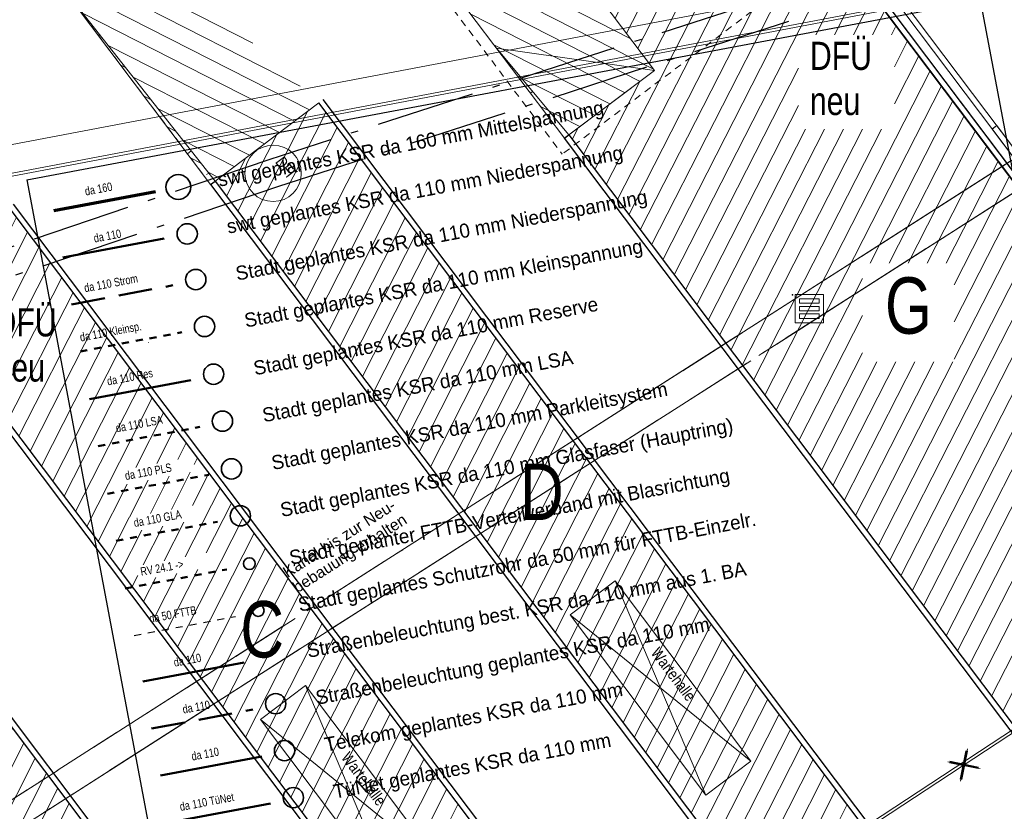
# Model space of a CAD drawing. Extents: x 3503752 to 3504470, y 5375172 to 5375556.
# Tile 33 of 77: x 3504216 to 3504234, y 5375445 to 5375459. Entities that reach past the tile are written whole.
import ezdxf

# ---------------------------------------------------------------- set-up
doc = ezdxf.new("R2010")
doc.units = 0
doc.header["$MEASUREMENT"] = 0
for name, pattern in [('123', [0.25001, 0.12501, -0.125]), ('140', [41.5, 15, -3.5, 15, -3.5, 1, -3.5]), ('202', [2.64, 1.75, -0.38, 0.13, -0.38]), ('240', [1.88, 1.25, -0.25, 0.13, -0.25]), ('39', [4.75, 4, -0.75]), ('49', [1.7001, 0.6001, -0.25, 0.6, -0.25]), ('88', [0.35001, 0.12501, -0.05, 0.125, -0.05])]:
    doc.linetypes.add(name, pattern=pattern)
for name, color, linetype in [('$_BOE_$_TMP', 7, 'Continuous'), ('$_LISY_$_TMP', 7, 'Continuous'), ('2P_PROV_BUSHALTE', 7, 'Continuous'), ('2WP_SWT_DAT_PLAN', 7, 'Continuous'), ('4WB_KANALISATION', 7, 'Continuous'), ('68_BL_STREINLAUF', 7, 'Continuous'), ('_4WP_ALLGEMEIN', 7, 'Continuous'), ('_4WP_KANALISATIO', 7, 'Continuous'), ('_4WP_KANCAD', 7, 'Continuous'), ('_4WP_LICHT_STILL', 7, 'Continuous'), ('_OST_1__CLIPPING', 7, 'Continuous'), ('_OST_1STEMPEL5', 7, 'Continuous'), ('AUSSCHNITT_OST_1', 7, 'Continuous'), ('PUNKTHOEHENATTDEF', 7, 'Continuous'), ('PUNKTNUMMERNATTDEF', 7, 'Continuous'), ('PUNKTSPEZIFIKATION', 7, 'Continuous'), ('SP_BAUSTELLENUMF', 7, 'Continuous')]:
    doc.layers.add(name, color=color, linetype=linetype)
doc.styles.add('127', font='ARIAL.TTF', dxfattribs={"height": 0.2})
doc.styles.add('380', font='TXT', dxfattribs={"width": 0.8, "height": 1})
doc.styles.add('458', font='ARIALN.TTF', dxfattribs={"height": 0.2})
doc.styles.add('473', font='TXT', dxfattribs={"width": 0.8, "height": 0.5})
doc.styles.add('591', font='TXT', dxfattribs={"height": 0.25})
doc.styles.add('592', font='TXT', dxfattribs={"width": 0.8, "height": 0.15})
doc.styles.add('593', font='TXT', dxfattribs={"width": 0.8, "height": 0.15})
doc.styles.add('594', font='TXT', dxfattribs={"width": 0.8, "height": 0.15})
doc.styles.add('595', font='TXT', dxfattribs={"width": 0.8, "height": 0.15})
doc.styles.add('596', font='TXT', dxfattribs={"width": 0.8, "height": 0.15})
doc.styles.add('597', font='TXT', dxfattribs={"width": 0.8, "height": 0.15})
doc.styles.add('598', font='TXT', dxfattribs={"width": 0.8, "height": 0.15})
doc.styles.add('599', font='TXT', dxfattribs={"width": 0.8, "height": 0.15})

# ---------------------------------------------------------------- blocks, each defined once
blk = doc.blocks.new('_X18')
at = {"color": 253, "linetype": 'Continuous', "lineweight": 13}
for p, q in [((1.598, 1.203), (1.598, 1.203)), ((2.009, 0.657), (1.331, 1.002)), ((2.421, 0.11), (1.064, 0.802)), ((2.832, -0.436), (0.798, 0.601)), ((3.243, -0.982), (0.531, 0.4)), ((3.655, -1.529), (0.264, 0.199)), ((4.066, -2.075), (0.004, -0.005)), ((4.478, -2.621), (0.415, -0.551)), ((4.889, -3.168), (0.827, -1.098)), ((4.651, -3.383), (1.238, -1.644)), ((4.384, -3.584), (1.649, -2.19)), ((4.117, -3.784), (2.061, -2.737)), ((3.851, -3.985), (2.472, -3.283)), ((3.584, -4.186), (2.884, -3.829)), ((3.317, -4.387), (3.295, -4.376))]:
    blk.add_line(p, q, dxfattribs=at)
blk = doc.blocks.new('_X19')
at = {"color": 253, "linetype": 'Continuous', "lineweight": 13}
for p, q in [((-10.115, 17.527), (-10.4, 16.968)), ((-9.874, 17.338), (-10.199, 16.701)), ((-10.6, 17.235), (-10.6, 17.235)), ((-9.634, 17.149), (-9.998, 16.435)), ((-9.394, 16.959), (-9.797, 16.168)), ((-9.154, 16.77), (-9.596, 15.901)), ((-8.913, 16.581), (-9.396, 15.635)), ((-8.673, 16.391), (-9.195, 15.368)), ((-8.433, 16.202), (-8.994, 15.101)), ((-8.193, 16.013), (-8.793, 14.835)), ((-7.952, 15.824), (-8.592, 14.568)), ((-7.712, 15.634), (-8.391, 14.301)), ((-7.472, 15.445), (-8.191, 14.034)), ((-7.232, 15.256), (-7.99, 13.768)), ((-6.991, 15.066), (-7.789, 13.501)), ((-4.274, 15.114), (-7.142, 9.484)), ((-6.751, 14.877), (-7.588, 13.234)), ((-4.011, 14.968), (-6.941, 9.217)), ((-6.511, 14.688), (-7.387, 12.968)), ((-4.82, 14.703), (-7.343, 9.751)), ((-3.811, 14.701), (-4.435, 13.475)), ((-6.271, 14.498), (-8.146, 10.817)), ((-6.03, 14.309), (-7.946, 10.551)), ((-3.61, 14.435), (-4.099, 13.475)), ((-5.366, 14.291), (-7.544, 10.017)), ((-3.409, 14.168), (-3.762, 13.475)), ((-5.79, 14.12), (-7.745, 10.284)), ((-3.208, 13.901), (-3.425, 13.475)), ((-3.007, 13.635), (-3.089, 13.475)), ((-2.806, 13.368), (-3.04, 12.908)), ((-2.606, 13.101), (-3.04, 12.248)), ((-4.738, 12.881), (-6.741, 8.951)), ((-2.405, 12.835), (-5.335, 7.084)), ((-7.552, 12.645), (-8.347, 11.084)), ((-2.204, 12.568), (-5.134, 6.817)), ((-8.098, 12.234), (-8.548, 11.351)), ((-4.738, 12.22), (-6.54, 8.684)), ((-2.003, 12.301), (-3.469, 9.424)), ((-1.802, 12.035), (-3.132, 9.424)), ((-8.644, 11.823), (-8.749, 11.617)), ((-4.615, 11.8), (-6.339, 8.417)), ((-4.279, 11.8), (-6.138, 8.151)), ((-3.942, 11.8), (-5.937, 7.884)), ((-3.605, 11.8), (-5.736, 7.617)), ((-3.269, 11.8), (-5.536, 7.351)), ((-1.601, 11.768), (-2.796, 9.424)), ((-1.401, 11.501), (-2.459, 9.424)), ((-1.2, 11.235), (-2.122, 9.424)), ((-0.999, 10.968), (-1.98, 9.043)), ((-0.798, 10.701), (-1.98, 8.382)), ((-0.597, 10.435), (-1.98, 7.722)), ((-0.397, 10.168), (-3.327, 4.417)), ((-0.196, 9.901), (-3.126, 4.151)), ((0.005, 9.635), (-2.925, 3.884)), ((0.206, 9.368), (-2.724, 3.617)), ((-3.606, 9.155), (-4.933, 6.551)), ((0.407, 9.101), (-2.523, 3.351)), ((0.608, 8.835), (-2.322, 3.084)), ((0.808, 8.568), (-2.122, 2.817)), ((-3.606, 8.495), (-4.732, 6.284)), ((1.009, 8.301), (-1.921, 2.551)), ((1.21, 8.035), (-1.72, 2.284)), ((-3.606, 7.834), (-4.532, 6.017)), ((1.411, 7.768), (-1.519, 2.017)), ((-3.351, 7.674), (-4.331, 5.751)), ((-3.014, 7.674), (-4.13, 5.484)), ((-2.677, 7.674), (-3.929, 5.217)), ((-2.34, 7.674), (-3.728, 4.951)), ((-2.004, 7.674), (-3.527, 4.684)), ((1.612, 7.501), (-1.318, 1.751)), ((1.813, 7.235), (-1.118, 1.484)), ((2.013, 6.968), (-0.917, 1.217)), ((2.214, 6.701), (-0.716, 0.951)), ((2.415, 6.435), (-0.515, 0.684)), ((2.616, 6.168), (-0.314, 0.417)), ((2.817, 5.901), (-0.113, 0.151)), ((3.017, 5.635), (0.099, -0.092)), ((3.218, 5.368), (0.328, -0.305)), ((3.419, 5.101), (0.56, -0.509)), ((3.62, 4.835), (0.967, -0.372)), ((3.821, 4.568), (1.374, -0.234)), ((4.022, 4.301), (1.781, -0.097)), ((4.222, 4.034), (2.187, 0.041)), ((4.423, 3.768), (2.594, 0.178)), ((4.624, 3.501), (3.001, 0.316)), ((4.825, 3.234), (3.408, 0.453)), ((5.026, 2.968), (3.815, 0.591)), ((5.227, 2.701), (4.221, 0.728)), ((5.427, 2.434), (4.628, 0.866)), ((5.628, 2.168), (5.035, 1.003)), ((5.829, 1.901), (5.442, 1.141)), ((6.03, 1.634), (5.848, 1.278))]:
    blk.add_line(p, q, dxfattribs=at)
blk = doc.blocks.new('_X35')
at = {"color": 253, "linetype": 'Continuous', "lineweight": 13}
for p, q in [((1.639, 1.234), (0.602, -0.8)), ((1.965, 1.214), (0.803, -1.067)), ((2.166, 0.947), (1.004, -1.333)), ((1.093, 0.823), (0.402, -0.533)), ((2.367, 0.68), (1.205, -1.6)), ((0.546, 0.411), (0.201, -0.267)), ((2.568, 0.414), (1.406, -1.867)), ((0, 0), (0, 0)), ((2.769, 0.147), (1.607, -2.133)), ((2.969, -0.12), (1.807, -2.4)), ((3.17, -0.386), (2.008, -2.667)), ((3.371, -0.653), (2.209, -2.933)), ((3.572, -0.92), (2.41, -3.2)), ((3.773, -1.186), (2.611, -3.467)), ((3.973, -1.453), (2.812, -3.733)), ((4.174, -1.72), (3.012, -4)), ((4.375, -1.986), (3.213, -4.267)), ((4.576, -2.253), (3.414, -4.533)), ((4.777, -2.52), (3.615, -4.8)), ((4.978, -2.786), (3.816, -5.067)), ((5.178, -3.053), (4.016, -5.333)), ((5.379, -3.32), (4.217, -5.6)), ((5.58, -3.586), (4.418, -5.867)), ((5.781, -3.853), (4.619, -6.133)), ((5.982, -4.12), (4.82, -6.4)), ((6.183, -4.386), (5.021, -6.667)), ((6.383, -4.653), (5.221, -6.933)), ((6.584, -4.92), (5.422, -7.2)), ((6.785, -5.186), (5.623, -7.467)), ((6.986, -5.453), (5.824, -7.733)), ((7.187, -5.72), (6.025, -8)), ((7.387, -5.986), (6.226, -8.267)), ((7.588, -6.253), (6.426, -8.533)), ((7.789, -6.52), (6.627, -8.8)), ((7.99, -6.786), (6.828, -9.067)), ((8.191, -7.053), (7.029, -9.333)), ((8.392, -7.32), (7.23, -9.6)), ((8.592, -7.586), (7.43, -9.867)), ((8.793, -7.853), (7.631, -10.133)), ((8.994, -8.12), (7.832, -10.4)), ((9.195, -8.386), (8.033, -10.667)), ((9.396, -8.653), (8.234, -10.933)), ((9.597, -8.92), (8.435, -11.2)), ((9.797, -9.186), (8.635, -11.467)), ((9.998, -9.453), (8.84, -11.726)), ((10.199, -9.72), (9.069, -11.937)), ((10.4, -9.986), (9.298, -12.149)), ((10.601, -10.253), (9.526, -12.361)), ((10.801, -10.52), (9.755, -12.573)), ((11.002, -10.786), (9.984, -12.785)), ((11.203, -11.053), (10.213, -12.997)), ((11.404, -11.32), (10.441, -13.209)), ((11.605, -11.586), (10.67, -13.421)), ((11.806, -11.853), (11.092, -13.254)), ((12.006, -12.12), (11.638, -12.843)), ((12.207, -12.386), (12.184, -12.431))]:
    blk.add_line(p, q, dxfattribs=at)
blk = doc.blocks.new('_X36')
at = {"color": 253, "linetype": 'Continuous', "lineweight": 13}
for p, q in [((-9.121, 14.738), (-10.157, 12.704)), ((-8.794, 14.718), (-9.956, 12.437)), ((-9.667, 14.327), (-10.358, 12.971)), ((-8.594, 14.451), (-9.756, 12.171)), ((-8.393, 14.184), (-9.555, 11.904)), ((-10.213, 13.916), (-10.559, 13.237)), ((-8.192, 13.918), (-9.354, 11.637)), ((-7.991, 13.651), (-9.153, 11.371)), ((-10.76, 13.504), (-10.76, 13.504)), ((-7.79, 13.384), (-8.952, 11.104)), ((-7.589, 13.118), (-8.751, 10.837)), ((-7.389, 12.851), (-8.551, 10.571)), ((-7.188, 12.584), (-8.35, 10.304)), ((-6.987, 12.318), (-8.149, 10.037)), ((-6.786, 12.051), (-7.948, 9.771)), ((-6.585, 11.784), (-7.747, 9.504)), ((-6.385, 11.518), (-7.546, 9.237)), ((-6.184, 11.251), (-6.678, 10.282)), ((-5.983, 10.984), (-6.305, 10.352)), ((-5.782, 10.718), (-5.933, 10.422)), ((-5.581, 10.451), (-5.64, 10.335)), ((-6.083, 10.127), (-6.418, 9.469)), ((-5.711, 10.197), (-6.046, 9.539)), ((-5.38, 10.184), (-5.674, 9.609)), ((-6.828, 9.987), (-7.346, 8.971)), ((-6.456, 10.057), (-6.791, 9.399)), ((-5.18, 9.918), (-5.802, 8.697)), ((-4.979, 9.651), (-5.429, 8.767)), ((-6.792, 9.397), (-7.145, 8.704)), ((-5.824, 9.314), (-6.174, 8.627)), ((-4.778, 9.384), (-5.94, 7.104)), ((-6.569, 9.173), (-6.944, 8.437)), ((-6.197, 9.244), (-6.547, 8.557)), ((-4.577, 9.118), (-5.739, 6.837)), ((-4.376, 8.851), (-5.538, 6.571)), ((-4.175, 8.584), (-5.337, 6.304)), ((-5.952, 8.402), (-6.342, 7.637)), ((-5.58, 8.472), (-6.141, 7.371)), ((-6.643, 8.367), (-6.743, 8.171)), ((-6.325, 8.331), (-6.542, 7.904)), ((-3.975, 8.318), (-5.137, 6.037)), ((-3.774, 8.051), (-4.936, 5.771)), ((-3.573, 7.784), (-4.735, 5.504)), ((-3.372, 7.518), (-4.534, 5.237)), ((-3.171, 7.251), (-4.333, 4.971)), ((-2.971, 6.984), (-4.132, 4.704)), ((-2.77, 6.718), (-3.932, 4.437)), ((-2.569, 6.451), (-3.731, 4.171)), ((-2.368, 6.184), (-3.53, 3.904)), ((-2.167, 5.918), (-3.329, 3.637)), ((-1.966, 5.651), (-3.128, 3.371)), ((-1.766, 5.384), (-2.928, 3.104)), ((-1.565, 5.118), (-2.727, 2.837)), ((-1.364, 4.851), (-2.526, 2.571)), ((-1.163, 4.584), (-2.325, 2.304)), ((-0.962, 4.318), (-2.124, 2.037)), ((-0.761, 4.051), (-1.919, 1.779)), ((-0.561, 3.784), (-1.691, 1.567)), ((-0.36, 3.518), (-1.462, 1.355)), ((-0.159, 3.251), (-1.233, 1.143)), ((0.042, 2.984), (-1.005, 0.931)), ((0.243, 2.718), (-0.776, 0.719)), ((0.443, 2.451), (-0.547, 0.507)), ((0.644, 2.184), (-0.318, 0.295)), ((0.845, 1.918), (-0.09, 0.083)), ((1.046, 1.651), (0.332, 0.25)), ((1.247, 1.384), (0.878, 0.662)), ((1.448, 1.118), (1.425, 1.073))]:
    blk.add_line(p, q, dxfattribs=at)
blk = doc.blocks.new('_X37')
at = {"color": 253, "linetype": 'Continuous', "lineweight": 13}
for p, q in [((-9.121, 14.738), (-10.157, 12.704)), ((-8.794, 14.718), (-9.956, 12.437)), ((-9.667, 14.327), (-10.358, 12.971)), ((-8.594, 14.451), (-9.756, 12.171)), ((-8.393, 14.184), (-9.555, 11.904)), ((-10.213, 13.916), (-10.559, 13.237)), ((-8.192, 13.918), (-9.354, 11.637)), ((-7.991, 13.651), (-9.153, 11.371)), ((-10.76, 13.504), (-10.76, 13.504)), ((-7.79, 13.384), (-8.952, 11.104)), ((-7.589, 13.118), (-8.751, 10.837)), ((-7.389, 12.851), (-8.551, 10.571)), ((-7.188, 12.584), (-8.35, 10.304)), ((-6.987, 12.318), (-8.149, 10.037)), ((-6.786, 12.051), (-7.948, 9.771)), ((-6.585, 11.784), (-7.747, 9.504)), ((-6.385, 11.518), (-7.546, 9.237)), ((-6.184, 11.251), (-7.346, 8.971)), ((-5.983, 10.984), (-7.145, 8.704)), ((-5.782, 10.718), (-6.944, 8.437)), ((-5.581, 10.451), (-6.743, 8.171)), ((-5.38, 10.184), (-6.542, 7.904)), ((-5.18, 9.918), (-6.342, 7.637)), ((-4.979, 9.651), (-6.141, 7.371)), ((-4.778, 9.384), (-5.94, 7.104)), ((-4.577, 9.118), (-5.739, 6.837)), ((-4.376, 8.851), (-5.538, 6.571)), ((-4.175, 8.584), (-5.337, 6.304)), ((-3.975, 8.318), (-5.137, 6.037)), ((-3.774, 8.051), (-4.936, 5.771)), ((-3.573, 7.784), (-4.735, 5.504)), ((-3.372, 7.518), (-4.534, 5.237)), ((-3.171, 7.251), (-4.333, 4.971)), ((-2.971, 6.984), (-4.132, 4.704)), ((-2.77, 6.718), (-3.932, 4.437)), ((-2.569, 6.451), (-3.731, 4.171)), ((-2.368, 6.184), (-3.53, 3.904)), ((-2.167, 5.918), (-3.329, 3.637)), ((-1.966, 5.651), (-3.128, 3.371)), ((-1.766, 5.384), (-2.928, 3.104)), ((-1.565, 5.118), (-2.727, 2.837)), ((-1.364, 4.851), (-2.526, 2.571)), ((-1.163, 4.584), (-2.325, 2.304)), ((-0.962, 4.318), (-2.124, 2.037)), ((-0.761, 4.051), (-1.919, 1.779)), ((-0.561, 3.784), (-1.691, 1.567)), ((-0.36, 3.518), (-1.462, 1.355)), ((-0.159, 3.251), (-1.233, 1.143)), ((0.042, 2.984), (-1.005, 0.931)), ((0.243, 2.718), (-0.776, 0.719)), ((0.443, 2.451), (-0.547, 0.507)), ((0.644, 2.184), (-0.318, 0.295)), ((0.845, 1.918), (-0.09, 0.083)), ((1.046, 1.651), (0.332, 0.25)), ((1.247, 1.384), (0.878, 0.662)), ((1.448, 1.118), (1.425, 1.073))]:
    blk.add_line(p, q, dxfattribs=at)
blk = doc.blocks.new('_X40')
at = {"color": 253, "linetype": 'Continuous', "lineweight": 13}
for p, q in [((-1.008, 3.975), (-2.644, 4.808)), ((-1.861, 4.746), (-1.861, 4.746)), ((-0.169, 3.21), (-2.879, 4.591)), ((0.671, 2.446), (-3.005, 4.319)), ((1.51, 1.682), (-3.013, 3.986)), ((1.675, 1.261), (-2.778, 3.53)), ((1.408, 1.06), (-2.336, 2.968)), ((1.141, 0.859), (-1.893, 2.406)), ((0.875, 0.659), (-1.451, 1.844)), ((0.608, 0.458), (-1.009, 1.282)), ((0.341, 0.257), (-0.566, 0.719)), ((0.075, 0.056), (-0.124, 0.157))]:
    blk.add_line(p, q, dxfattribs=at)
blk = doc.blocks.new('_X47')
at = {"color": 253, "linetype": 'Continuous', "lineweight": 13}
for p, q in [((0, 0), (0, 0)), ((0.442, -0.562), (0.411, -0.546)), ((0.884, -1.124), (0.823, -1.093)), ((1.327, -1.686), (1.234, -1.639)), ((1.769, -2.248), (1.646, -2.185)), ((2.212, -2.81), (2.057, -2.732)), ((2.654, -3.373), (2.469, -3.278))]:
    blk.add_line(p, q, dxfattribs=at)
blk = doc.blocks.new('CAPACITY')
at = {"color": 7, "linetype": 'Continuous', "lineweight": 18}
for p, q in [((-18.906656, 2.391092), (-18.7948, 2.492024)), ((0.413171, 2.492024), (0.525029, 2.391092)), ((-18.906656, 0.100895), (-18.906656, 2.391092)), ((-18.806658, 0.100895), (-18.806658, 2.391092)), ((-18.7948, 2.392024), (-10.90684, 2.392024)), ((-10.90684, 2.392024), (-10.7385, 2.392024)), ((-10.649156, 2.402332), (-10.649168, 2.043475)), ((-10.55982, 2.402332), (-10.5598, 2.043475)), ((-10.47048, 2.402332), (-10.470469, 2.043475)), ((-10.381144, 2.402376), (-10.381138, 2.043475)), ((-10.29181, 2.402376), (-10.291806, 2.043475)), ((-10.202475, 2.402376), (-10.202438, 2.043475)), ((-10.113106, 2.402376), (-10.113108, 2.043475)), ((-10.02377, 2.402376), (-10.023776, 2.043475)), ((-9.934437, 2.402376), (-9.934408, 2.043475)), ((-9.845069, 2.402376), (-9.845077, 2.043475)), ((-9.755734, 2.402376), (-9.755746, 2.043475)), ((-9.6664, 2.402376), (-9.666414, 2.043475)), ((-9.57706, 2.402376), (-9.577084, 2.043475)), ((-9.487726, 2.402376), (-9.487753, 2.043475)), ((-9.398388, 2.402376), (-9.398384, 2.043475)), ((-9.309052, 2.402376), (-9.309091, 2.043475)), ((-9.219717, 2.402376), (-9.219722, 2.043475)), ((-9.130381, 2.402376), (-9.130391, 2.043475)), ((-9.041043, 2.402376), (-9.041022, 2.043475)), ((-8.951692, 2.392024), (-8.749799, 2.392024)), ((-8.749799, 2.392024), (-1.892312, 2.392024)), ((-1.892312, 2.392024), (0.413171, 2.392024)), ((0.314378, 2.391092), (0.314378, 0.100895)), ((0.413171, 2.392024), (0.525029, 2.391092)), ((0.525029, 2.391092), (0.525029, 0.100895)), ((-16.935894, 2.242024), (-16.935894, 0.25)), ((-8.794358, 2.102024), (-8.794358, 0.39)), ((-8.644359, 2.252024), (-6.422819, 2.252024)), ((-6.272819, 2.102024), (-6.272819, 0.39)), ((-5.876247, 2.242024), (-5.876247, 0.25)), ((-10.7385, 2.043475), (-10.738493, 0.458583)), ((-8.951692, 2.043475), (-8.951685, 0.458552)), ((-10.649156, 0.458552), (-10.649161, 0.099721)), ((-10.55982, 0.458583), (-10.559831, 0.099721)), ((-10.47048, 0.458552), (-10.470499, 0.099721)), ((-10.381144, 0.458583), (-10.381168, 0.099721)), ((-10.29181, 0.458583), (-10.291762, 0.099721)), ((-10.202475, 0.458583), (-10.202432, 0.099721)), ((-10.113106, 0.458583), (-10.1131, 0.099721)), ((-10.02377, 0.458583), (-10.023769, 0.099721)), ((-9.934437, 0.458583), (-9.934402, 0.099721)), ((-9.845069, 0.458583), (-9.84507, 0.099721)), ((-9.756203, 0.458583), (-9.755739, 0.099721)), ((-9.666613, 0.458583), (-9.666408, 0.099721)), ((-9.57706, 0.458583), (-9.577077, 0.099721)), ((-9.487726, 0.458583), (-9.487708, 0.099721)), ((-9.398388, 0.458583), (-9.398377, 0.099721)), ((-9.309052, 0.458583), (-9.309047, 0.099721)), ((-9.219717, 0.458583), (-9.219715, 0.099721)), ((-9.130381, 0.458583), (-9.130384, 0.099721)), ((-9.041043, 0.458583), (-9.041016, 0.099721)), ((-6.422819, 0.24), (-8.644359, 0.24)), ((-18.906656, 0.100895), (-18.7948, 0)), ((-12.416666, 0.1), (-18.7948, 0.1)), ((-17.72999, 0.1), (-17.72999, -0.00439)), ((-16.461029, 0.1), (-16.461029, -0.00439)), ((-12.974174, 0.1), (-12.974174, -0.00439)), ((-10.738493, 0.099721), (-12.416666, 0.1)), ((-11.705214, 0.1), (-11.705214, -0.00439)), ((-8.742401, 0.1), (-8.951685, 0.099721)), ((-1.872597, 0.1), (-8.742401, 0.1)), ((-7.027917, 0.1), (-7.027917, -0.00439)), ((-5.792439, 0.1), (-5.792439, -0.00439)), ((0.413171, 0.1), (-1.872597, 0.1)), ((-1.269127, 0.1), (-1.269127, 0)), ((-1.269127, 0), (0, 0)), ((0, 0.1), (0, 0)), ((0.413171, 0.1), (0.525029, 0.100895)), ((0.525029, 0.100895), (0.413171, 0)), ((-17.72999, -0.00439), (-16.461029, -0.00439)), ((-11.705214, -0.00439), (-12.974174, -0.00439)), ((-5.792439, -0.00439), (-7.027917, -0.00439))]:
    blk.add_line(p, q, dxfattribs=at)
for points in [[(-18.7948, 2.492024), (-10.90684, 2.492024), (-10.81518, 2.492024), (-10.7385, 2.402306), (-10.7385, 2.043475), (-10.693815, 1.96375), (-10.649168, 2.043475), (-10.604446, 1.96375), (-10.5598, 2.043475), (-10.515116, 1.96375), (-10.470469, 2.043475), (-10.425747, 1.96375), (-10.381138, 2.043475), (-10.336453, 1.96375), (-10.291806, 2.043475), (-10.247123, 1.96375), (-10.202438, 2.043475), (-10.157791, 1.96375), (-10.113108, 2.043475), (-10.068423, 1.96375), (-10.023776, 2.043475), (-9.979092, 1.96375), (-9.934408, 2.043475), (-9.889761, 1.96375), (-9.845077, 2.043475), (-9.80043, 1.96375), (-9.755746, 2.043475), (-9.711099, 1.96375), (-9.666414, 2.043475), (-9.621731, 1.96375), (-9.577084, 2.043475), (-9.532399, 1.96375), (-9.487753, 2.043475), (-9.443069, 1.96375), (-9.398384, 2.043475), (-9.3537, 1.96375), (-9.309091, 2.043475), (-9.264332, 1.96375), (-9.219722, 2.043475), (-9.175, 1.96375), (-9.130391, 2.043475), (-9.08567, 1.96375), (-9.041022, 2.043475), (-8.996339, 1.96375), (-8.951692, 2.043475), (-8.951692, 2.402306), (-8.874937, 2.492024), (-8.749799, 2.492024), (-1.892312, 2.492024), (0.413171, 2.492024)], [(-10.741029, 2.391746), (-10.696234, 2.471507), (-10.651402, 2.391746), (-10.606644, 2.471507), (-10.561849, 2.391746), (-10.516979, 2.471507), (-10.472221, 2.391746), (-10.427389, 2.471507), (-10.38263, 2.391746), (-10.337799, 2.471507), (-10.29304, 2.391746), (-10.248208, 2.471507), (-10.203378, 2.391746), (-10.158583, 2.471507), (-10.113787, 2.391746), (-10.069029, 2.471507), (-10.024197, 2.391746), (-9.979402, 2.471507), (-9.934569, 2.391746), (-9.889774, 2.471507), (-9.844979, 2.391746), (-9.800222, 2.471507), (-9.755352, 2.391746), (-9.710595, 2.471507), (-9.665763, 2.391746), (-9.620931, 2.471507), (-9.57621, 2.391746), (-9.531414, 2.471507), (-9.486619, 2.391746), (-9.441751, 2.471507), (-9.396955, 2.391746), (-9.35216, 2.471507), (-9.307366, 2.391746), (-9.262534, 2.471507), (-9.217813, 2.391746), (-9.172943, 2.471507), (-9.128148, 2.391746), (-9.083353, 2.471507), (-9.038595, 2.391746), (-8.993726, 2.471507), (-8.948931, 2.391746)], [(-10.738493, 0.458583), (-10.697083, 0.538307), (-10.649156, 0.458552), (-10.607493, 0.538307), (-10.55982, 0.458583), (-10.517829, 0.538307), (-10.47048, 0.458552), (-10.428239, 0.538307), (-10.381144, 0.458583), (-10.338649, 0.538307), (-10.29181, 0.458583), (-10.249059, 0.538307), (-10.202475, 0.458583), (-10.159432, 0.538307), (-10.113106, 0.458583), (-10.069879, 0.538307), (-10.02377, 0.458583), (-9.980251, 0.538307), (-9.934437, 0.458583), (-9.890624, 0.538307), (-9.845069, 0.458583), (-9.801072, 0.538307), (-9.756203, 0.458583), (-9.711445, 0.538307), (-9.666613, 0.458583), (-9.62178, 0.538307), (-9.57706, 0.458583), (-9.532264, 0.538307), (-9.487726, 0.458583), (-9.4426, 0.538307), (-9.398388, 0.458583), (-9.35301, 0.538307), (-9.309052, 0.458583), (-9.263384, 0.538307), (-9.219717, 0.458583), (-9.173793, 0.538307), (-9.130381, 0.458583), (-9.084203, 0.538307), (-9.041043, 0.458583), (-8.994576, 0.538307), (-8.951685, 0.458552)], [(-10.738493, 0.458583), (-10.738493, 0.099721), (-10.693809, 0.019922), (-10.649161, 0.099721), (-10.60444, 0.019922), (-10.559831, 0.099721), (-10.515109, 0.019922), (-10.470499, 0.099721), (-10.425777, 0.019922), (-10.381168, 0.099721), (-10.336447, 0.019922), (-10.291762, 0.099721), (-10.247116, 0.019922), (-10.202432, 0.099721), (-10.157784, 0.019922), (-10.1131, 0.099721), (-10.068454, 0.019922), (-10.023769, 0.099721), (-9.979122, 0.019922), (-9.934402, 0.099721), (-9.889791, 0.019922), (-9.84507, 0.099721), (-9.800423, 0.019922), (-9.755739, 0.099721), (-9.711092, 0.019922), (-9.666408, 0.099721), (-9.621761, 0.019922), (-9.577077, 0.099721), (-9.532393, 0.019922), (-9.487708, 0.099721), (-9.443062, 0.019922), (-9.398377, 0.099721), (-9.353693, 0.019922), (-9.309047, 0.099721), (-9.264362, 0.019922), (-9.219715, 0.099721), (-9.175031, 0.019922), (-9.130384, 0.099721), (-9.085663, 0.019922), (-9.041016, 0.099721), (-8.996331, 0.019922), (-8.951685, 0.099721), (-8.951685, 0.458552)], [(-10.739572, 0.094121), (-10.82206, 0), (-12.416666, 0), (-18.7948, 0)], [(-16.461029, 0), (-16.461029, 0.1), (-17.72999, 0.1), (-17.72999, 0)], [(-11.705214, 0), (-11.705214, 0.1), (-12.416666, 0.1), (-12.974174, 0.1), (-12.974174, 0), (-12.416666, 0)], [(0.413171, 0), (-1.872597, 0), (-8.742401, 0), (-8.876897, 0), (-8.95195, 0.096342)], [(-5.792439, 0), (-5.792439, 0.1), (-7.027917, 0.1), (-7.027917, 0)], [(0, 0.006161), (0, 0.1), (-1.269127, 0.1), (-1.269127, 0.006161), (-1.269127, 0), (0, 0)]]:
    blk.add_lwpolyline(points, dxfattribs=at)
for points in [[(-16.935894, 2.242024, 0.414217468), (-17.085896, 2.392024)], [(-5.876247, 2.242024, 0.414215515), (-6.026248, 2.392024)], [(-8.644359, 2.252024, 0.41421161), (-8.794358, 2.102024)], [(-6.272819, 2.102024, 0.414213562), (-6.422819, 2.252024)], [(-8.794358, 0.39, 0.41421161), (-8.644359, 0.24)], [(-6.422819, 0.24, 0.414213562), (-6.272819, 0.39)], [(-17.085896, 0.1, 0.414217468), (-16.935894, 0.25)], [(-6.026248, 0.1, 0.414215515), (-5.876247, 0.25)]]:
    blk.add_lwpolyline(points, format="xyb", dxfattribs=at)
blk = doc.blocks.new('PUNKT')
blk.add_point((0, 0))
at = {"layer": 'PUNKTHOEHENATTDEF', "linetype": 'Continuous', "flags": 1}
blk.add_attdef('PUNKTHOEHE', (1, -0.5), '', height=0.8, dxfattribs=at)
at = {"layer": 'PUNKTNUMMERNATTDEF', "linetype": 'Continuous', "flags": 1}
blk.add_attdef('PUNKTNUMMER', (1, 0.5), '', height=0.8, dxfattribs=at)
at = {"layer": 'PUNKTSPEZIFIKATION', "linetype": 'Continuous', "flags": 1}
blk.add_attdef('PUNKTSPEZIFIKATION', (1, -1.5), '', height=0.8, dxfattribs=at)
blk = doc.blocks.new('809')
at = {"color": 7, "linetype": 'Continuous', "lineweight": 13}
for points in [[(0, 0), (0.5, 0), (0.5, -0.5), (0, -0.5), (0, 0)], [(0.075005, -0.075005), (0.425003, -0.075005), (0.425003, -0.154999), (0.075005, -0.154999), (0.075005, -0.075005)], [(0.075005, -0.290001), (0.075005, -0.209999), (0.425003, -0.209999), (0.425003, -0.290001), (0.075005, -0.290001)], [(0.075005, -0.425003), (0.425003, -0.425003), (0.425003, -0.345001), (0.075005, -0.345001), (0.075005, -0.425003)]]:
    blk.add_lwpolyline(points, dxfattribs=at)
blk = doc.blocks.new('1016')
at = {"color": 7, "linetype": 'Continuous', "lineweight": 13}
for p, q in [((0.703072, 0.277444), (1.257444, -0.276928)), ((1.257444, 0.277444), (0.703072, -0.276928))]:
    blk.add_line(p, q, dxfattribs=at)
at = {"color": 2, "linetype": 'Continuous', "lineweight": 25}
for p, q in [((1.212401, 0.25319), (0.727326, -0.231885)), ((0.748114, 0.25319), (1.23319, -0.231885)), ((0.727326, 0.232401), (1.212401, -0.252674)), ((1.23319, 0.232401), (0.748114, -0.252674))]:
    blk.add_line(p, q, dxfattribs=at)

msp = doc.modelspace()

# ---------------------------------------------------------------- linework, layer by layer
at = {"layer": '$_BOE_$_TMP', "color": 7, "linetype": 'Continuous', "lineweight": 13}
for p, q in [((3504225.59, 5375457.354), (3504225.55, 5375457.324)), ((3504225.91, 5375456.97), (3504225.88, 5375456.947)), ((3504226.23, 5375456.586), (3504226.151, 5375456.526))]:
    msp.add_line(p, q, dxfattribs=at)
at = {"layer": '2P_PROV_BUSHALTE', "color": 7, "linetype": 'Continuous', "lineweight": 13}
for p, q in [((3504227.75, 5375457.727), (3504224.441, 5375462.12)), ((3504224.441, 5375462.12), (3504227.75, 5375457.727)), ((3504222.843, 5375460.917), (3504226.152, 5375456.524)), ((3504230.865, 5375460.073), (3504241.248, 5375446.286)), ((3504241.248, 5375446.286), (3504230.865, 5375460.073)), ((3504230.945, 5375460.133), (3504241.328, 5375446.346)), ((3504217.058, 5375459.457), (3504219.882, 5375455.706)), ((3504219.962, 5375455.766), (3504217.067, 5375459.445)), ((3504224.949, 5375458.121), (3504226.232, 5375456.584)), ((3504224.949, 5375458.121), (3504227.75, 5375457.727)), ((3504226.152, 5375456.524), (3504227.75, 5375457.727)), ((3504226.232, 5375456.584), (3504227.75, 5375457.727)), ((3504227.75, 5375457.727), (3504226.232, 5375456.584)), ((3504219.962, 5375455.767), (3504221.8, 5375457.15)), ((3504219.962, 5375455.766), (3504221.8, 5375457.15)), ((3504221.8, 5375457.15), (3504232.183, 5375443.363)), ((3504226.152, 5375456.524), (3504234.967, 5375444.819)), ((3504226.232, 5375456.584), (3504235.041, 5375444.886)), ((3504219.541, 5375456.302), (3504219.473, 5375456.25)), ((3504219.85, 5375455.909), (3504219.812, 5375455.88)), ((3504219.882, 5375455.706), (3504219.962, 5375455.767)), ((3504219.882, 5375455.706), (3504219.962, 5375455.766)), ((3504223.282, 5375442.216), (3504214.475, 5375453.911)), ((3504227.051, 5375448.679), (3504228.659, 5375444.882)), ((3504229.458, 5375445.484), (3504226.253, 5375448.077)), ((3504221.563, 5375446.823), (3504223.171, 5375443.027)), ((3504223.97, 5375443.628), (3504220.765, 5375446.222))]:
    msp.add_line(p, q, dxfattribs=at)
at = {"layer": '2P_PROV_BUSHALTE', "color": 7, "linetype": '88', "lineweight": 18}
for p, q in [((3504222.563, 5375460.957), (3504226.113, 5375456.244)), ((3504219.882, 5375455.706), (3504216.606, 5375460.057)), ((3504231.273, 5375460.13), (3504226.113, 5375456.244)), ((3504241.328, 5375446.346), (3504230.947, 5375460.13))]:
    msp.add_line(p, q, dxfattribs=at)
at = {"layer": '2P_PROV_BUSHALTE', "color": 7, "linetype": 'Continuous', "lineweight": 25}
for p, q in [((3504232.263, 5375443.423), (3504221.88, 5375457.21)), ((3504232.183, 5375443.363), (3504221.8, 5375457.15)), ((3504232.183, 5375443.363), (3504221.8, 5375457.15)), ((3504219.882, 5375455.706), (3504219.962, 5375455.766)), ((3504219.882, 5375455.706), (3504228.695, 5375444.004)), ((3504219.962, 5375455.766), (3504228.77, 5375444.072)), ((3504219.962, 5375455.766), (3504228.77, 5375444.072)), ((3504226.695, 5375441.507), (3504216.312, 5375455.295)), ((3504226.695, 5375441.507), (3504216.312, 5375455.295)), ((3504226.775, 5375441.567), (3504216.392, 5375455.355)), ((3504214.475, 5375453.911), (3504223.282, 5375442.216)), ((3504214.475, 5375453.911), (3504223.282, 5375442.216)), ((3504214.395, 5375453.851), (3504223.207, 5375442.149)), ((3504221.207, 5375439.652), (3504210.824, 5375453.439)), ((3504221.207, 5375439.652), (3504210.824, 5375453.439)), ((3504221.287, 5375439.712), (3504210.904, 5375453.499))]:
    msp.add_line(p, q, dxfattribs=at)
for points in [[(3504230.865, 5375460.073), (3504230.945, 5375460.133), (3504241.328, 5375446.346), (3504241.248, 5375446.286), (3504230.865, 5375460.073)], [(3504226.152, 5375456.524), (3504226.232, 5375456.584), (3504235.041, 5375444.886), (3504234.967, 5375444.819), (3504226.152, 5375456.524)]]:
    msp.add_lwpolyline(points, dxfattribs=at)
at = {"layer": '2P_PROV_BUSHALTE', "color": 7, "linetype": 'Continuous', "lineweight": 13}
for points in [[(3504227.051, 5375448.679), (3504229.458, 5375445.484), (3504228.659, 5375444.882), (3504226.253, 5375448.077), (3504227.051, 5375448.679)], [(3504221.563, 5375446.823), (3504223.97, 5375443.628), (3504223.171, 5375443.027), (3504220.765, 5375446.222), (3504221.563, 5375446.823)]]:
    msp.add_lwpolyline(points, dxfattribs=at)
msp.add_circle((3504220.99, 5375455.903), 0.5, dxfattribs=at)
at = {"layer": '4WB_KANALISATION', "color": 7, "linetype": '39', "lineweight": 18}
for p, q in [((3504213.809, 5375443.172), (3504251.477, 5375467.256)), ((3504214.078, 5375442.751), (3504251.746, 5375466.834))]:
    msp.add_line(p, q, dxfattribs=at)
at = {"layer": '4WB_KANALISATION', "color": 7, "linetype": '140', "lineweight": 18}
msp.add_lwpolyline([(3504214.078, 5375442.751), (3504251.746, 5375466.834), (3504251.477, 5375467.256), (3504213.809, 5375443.172)], dxfattribs=at)
at = {"layer": '_4WP_ALLGEMEIN', "color": 7, "linetype": '202', "lineweight": 25}
for points in [[(3504229.543, 5375458.933), (3504220.912, 5375456.141), (3504215.422, 5375454.285), (3504209.934, 5375452.429)], [(3504230.122, 5375458.595), (3504221.069, 5375455.666), (3504215.582, 5375453.811), (3504210.095, 5375451.955)]]:
    msp.add_lwpolyline(points, dxfattribs=at)
at = {"layer": '_4WP_KANCAD', "color": 7, "linetype": '240', "lineweight": 18}
msp.add_lwpolyline([(3504214.078, 5375442.751), (3504251.746, 5375466.834), (3504251.477, 5375467.256), (3504213.809, 5375443.172)], dxfattribs=at)
at = {"layer": '_4WP_LICHT_STILL', "color": 190, "linetype": 'Continuous', "lineweight": 18}
msp.add_lwpolyline([(3504213.2, 5375429.685), (3504215.688, 5375431.352), (3504217.991, 5375432.896), (3504218.75, 5375433.405), (3504220.446, 5375434.402), (3504224.908, 5375439.996), (3504227.282, 5375441.558), (3504259.449, 5375462.716), (3504260.049, 5375463.111), (3504287.369, 5375482.452), (3504287.111, 5375485.293), (3504287.105, 5375485.355)], dxfattribs=at)
at = {"layer": '_4WP_LICHT_STILL', "color": 255, "linetype": 'Continuous', "lineweight": 13}
msp.add_lwpolyline([(3504287.155, 5375485.36), (3504287.161, 5375485.298), (3504287.421, 5375482.428), (3504260.077, 5375463.07), (3504259.476, 5375462.674), (3504227.309, 5375441.516), (3504224.942, 5375439.959), (3504220.479, 5375434.364), (3504218.777, 5375433.363), (3504218.019, 5375432.854), (3504215.716, 5375431.31), (3504213.228, 5375429.643)], dxfattribs=at)
at = {"layer": '_OST_1__CLIPPING', "color": 7, "linetype": 'Continuous', "lineweight": 13}
msp.add_line((3504203.779, 5375453.462), (3504316.166, 5375474.828), dxfattribs=at)
at = {"layer": '_OST_1STEMPEL5', "color": 250, "linetype": 'Continuous', "lineweight": 25}
for p, q in [((3504216.627, 5375455.789), (3504233.514, 5375458.969)), ((3504233.522, 5375458.971), (3504237.612, 5375437.255)), ((3504220.73, 5375434.047), (3504216.634, 5375455.79))]:
    msp.add_line(p, q, dxfattribs=at)
at = {"layer": '_OST_1STEMPEL5', "color": 1, "linetype": 'Continuous', "lineweight": 70}
msp.add_line((3504217.104, 5375455.244), (3504218.904, 5375455.583), dxfattribs=at)
at = {"layer": '_OST_1STEMPEL5', "color": 3, "linetype": 'Continuous', "lineweight": 50}
msp.add_line((3504217.261, 5375454.412), (3504219.06, 5375454.751), dxfattribs=at)
at = {"layer": '_OST_1STEMPEL5', "color": 3, "linetype": '49', "lineweight": 50}
msp.add_line((3504217.418, 5375453.579), (3504219.216, 5375453.918), dxfattribs=at)
at = {"layer": '_OST_1STEMPEL5', "color": 3, "linetype": '123', "lineweight": 50}
msp.add_line((3504217.574, 5375452.747), (3504219.372, 5375453.085), dxfattribs=at)
at = {"layer": '_OST_1STEMPEL5', "color": 7, "linetype": 'Continuous', "lineweight": 50}
msp.add_line((3504217.736, 5375451.901), (3504219.533, 5375452.239), dxfattribs=at)
at = {"layer": '_OST_1STEMPEL5', "color": 7, "linetype": '123', "lineweight": 50}
for p, q in [((3504217.892, 5375451.068), (3504219.689, 5375451.407)), ((3504218.053, 5375450.222), (3504219.851, 5375450.561)), ((3504218.209, 5375449.39), (3504220.007, 5375449.728))]:
    msp.add_line(p, q, dxfattribs=at)
at = {"layer": '_OST_1STEMPEL5', "color": 1, "linetype": '123', "lineweight": 50}
msp.add_line((3504218.37, 5375448.544), (3504220.168, 5375448.882), dxfattribs=at)
at = {"layer": '_OST_1STEMPEL5', "color": 1, "linetype": '123', "lineweight": 25}
msp.add_line((3504218.527, 5375447.711), (3504220.324, 5375448.05), dxfattribs=at)
at = {"layer": '_OST_1STEMPEL5', "color": 190, "linetype": 'Continuous', "lineweight": 50}
msp.add_line((3504218.68, 5375446.893), (3504220.477, 5375447.231), dxfattribs=at)
at = {"layer": '_OST_1STEMPEL5', "color": 190, "linetype": '49', "lineweight": 50}
msp.add_line((3504218.836, 5375446.06), (3504220.633, 5375446.399), dxfattribs=at)
at = {"layer": '_OST_1STEMPEL5', "color": 114, "linetype": 'Continuous', "lineweight": 50}
msp.add_line((3504218.993, 5375445.228), (3504220.79, 5375445.566), dxfattribs=at)
at = {"layer": '_OST_1STEMPEL5', "color": 34, "linetype": 'Continuous', "lineweight": 50}
msp.add_line((3504219.15, 5375444.396), (3504220.946, 5375444.734), dxfattribs=at)
at = {"layer": '_OST_1STEMPEL5', "color": 250, "linetype": 'Continuous', "lineweight": 35}
msp.add_circle((3504219.311, 5375455.661), 0.22, dxfattribs=at)
at = {"layer": '_OST_1STEMPEL5', "color": 7, "linetype": 'Continuous', "lineweight": 35}
for centre, radius in [((3504219.468, 5375454.829), 0.18), ((3504219.619, 5375454.021), 0.18), ((3504219.775, 5375453.189), 0.18), ((3504219.936, 5375452.343), 0.18), ((3504220.092, 5375451.51), 0.18), ((3504220.253, 5375450.664), 0.18), ((3504220.41, 5375449.832), 0.18), ((3504220.57, 5375448.985), 0.104), ((3504220.727, 5375448.153), 0.104), ((3504221.036, 5375446.502), 0.18), ((3504221.193, 5375445.67), 0.18), ((3504221.349, 5375444.837), 0.18)]:
    msp.add_circle(centre, radius, dxfattribs=at)
at = {"layer": 'AUSSCHNITT_OST_1', "color": 7, "linetype": 'Continuous', "lineweight": 13}
for p, q in [((3504201.171, 5375453.526), (3504333.796, 5375478.74)), ((3504203.721, 5375453.502), (3504333.398, 5375478.155))]:
    msp.add_line(p, q, dxfattribs=at)
at = {"layer": 'SP_BAUSTELLENUMF', "color": 7, "linetype": 'Continuous', "lineweight": 13}
for p, q in [((3504218.783, 5375452.903, 320.845), (3504218.783, 5375452.901, 320.845)), ((3504219.352, 5375452.095, 320.87), (3504219.352, 5375452.095, 320.87)), ((3504219.352, 5375452.095, 320.87), (3504219.353, 5375452.094, 320.87)), ((3504217.143, 5375444.924, 320.743), (3504217.143, 5375444.924, 320.743))]:
    msp.add_line(p, q, dxfattribs=at)

# ---------------------------------------------------------------- block references
at = {"layer": '$_LISY_$_TMP', "color": 7, "xscale": 0.75, "yscale": 0.75, "rotation": 213.3351150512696}
msp.add_blockref('1016', (3504233.849, 5375445.818), dxfattribs=at)
at = {"layer": '2P_PROV_BUSHALTE', "color": 7, "rotation": 306.9827098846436}
msp.add_blockref('CAPACITY', (3504241.54, 5375446.327), dxfattribs=at)
at = {"layer": '2P_PROV_BUSHALTE'}
for name, p in [('_X19', (3504235.041, 5375444.886)), ('_X18', (3504222.843, 5375460.917)), ('_X40', (3504219.962, 5375455.766)), ('_X47', (3504217.058, 5375459.457)), ('_X35', (3504219.962, 5375455.767)), ('_X36', (3504225.234, 5375440.407)), ('_X37', (3504219.746, 5375438.551))]:
    msp.add_blockref(name, p, dxfattribs=at)
at = {"layer": '68_BL_STREINLAUF', "color": 7}
for name, p in [('PUNKT', (3504230.197, 5375453.75)), ('809', (3504230.242, 5375453.755))]:
    msp.add_blockref(name, p, dxfattribs=at)

# ---------------------------------------------------------------- texts
at = {"layer": '2P_PROV_BUSHALTE', "color": 7, "linetype": 'Continuous', "style": '458'}
for s, p in [('DFI', (3504221.019, 5375456.103)), ('Wartehalle', (3504227.675, 5375447.401)), ('Wartehalle', (3504222.187, 5375445.546))]:
    msp.add_text(s, height=0.2, rotation=306.9827, dxfattribs=at).set_placement(p)
at = {"layer": '2WP_SWT_DAT_PLAN', "color": 7, "linetype": 'Continuous', "style": '473', "width": 0.8}
for s, p in [('DFÜ', (3504230.504, 5375457.736)), ('neu', (3504230.504, 5375456.936)), ('DFÜ', (3504216.054, 5375453.012)), ('neu', (3504216.054, 5375452.212))]:
    msp.add_text(s, height=0.5, dxfattribs=at).set_placement(p)
at = {"layer": '_4WP_ALLGEMEIN', "color": 150, "linetype": 'Continuous', "style": '380', "width": 0.8}
for s, p in [('G', (3504231.835, 5375453.06)), ('D', (3504225.367, 5375449.758)), ('C', (3504220.41, 5375447.321))]:
    msp.add_text(s, height=1, dxfattribs=at).set_placement(p)
at = {"layer": '_4WP_KANALISATIO', "color": 1, "linetype": 'Continuous', "style": '127'}
for s, p in [('Kanal bis zur Neu-', (3504221.246, 5375448.727)), ('bebauung erhalten', (3504221.419, 5375448.457))]:
    msp.add_text(s, height=0.2, rotation=32.5813, dxfattribs=at).set_placement(p)
at = {"layer": '_OST_1STEMPEL5', "color": 7, "linetype": 'Continuous', "style": '591'}
for s, p in [('swt geplantes KSR da 160 mm Mittelspannung', (3504220.038, 5375455.666)), ('swt geplantes KSR da 110 mm Niederspannung', (3504220.195, 5375454.833)), ('Stadt geplantes KSR da 110 mm Niederspannung', (3504220.352, 5375454.001)), ('Stadt geplantes KSR da 110 mm Kleinspannung', (3504220.508, 5375453.169)), ('Stadt geplantes KSR da 110 mm Reserve', (3504220.669, 5375452.322)), ('Stadt geplantes KSR da 110 mm LSA', (3504220.826, 5375451.49)), ('Stadt geplantes KSR da 110 mm Parkleitsystem', (3504220.987, 5375450.644)), ('Stadt geplantes KSR da 110 mm Glasfaser (Hauptring)', (3504221.143, 5375449.811)), ('Stadt geplanter FTTB-Verteilverband mit Blasrichtung', (3504221.304, 5375448.965)), ('Stadt geplantes Schutzrohr da 50 mm für FTTB-Einzelr.', (3504221.46, 5375448.133)), ('Straßenbeleuchtung best. KSR da 110 mm aus 1. BA', (3504221.614, 5375447.314)), ('Straßenbeleuchtung geplantes KSR da 110 mm', (3504221.77, 5375446.482)), ('Telekom geplantes KSR da 110 mm', (3504221.927, 5375445.65)), ('TüNet geplantes KSR da 110 mm', (3504222.084, 5375444.817))]:
    msp.add_text(s, height=0.25, rotation=10.665, dxfattribs=at).set_placement(p)
at = {"layer": '_OST_1STEMPEL5', "color": 251, "linetype": 'Continuous', "style": '596', "width": 0.8}
for s, p in [('da 160', (3504217.669, 5375455.509)), ('da 110', (3504217.826, 5375454.676))]:
    msp.add_text(s, height=0.15, rotation=10.665, dxfattribs=at).set_placement(p)
at = {"layer": '_OST_1STEMPEL5', "color": 7, "linetype": 'Continuous', "width": 0.8}
for s, style, p in [('da 110 Strom', '597', (3504217.657, 5375453.794)), ('da 110 Kleinsp.', '593', (3504217.581, 5375452.921)), ('da 110 Res', '593', (3504218.062, 5375452.143)), ('da 110 LSA', '593', (3504218.218, 5375451.311)), ('da 110 PLS', '593', (3504218.379, 5375450.465)), ('da 110 GLA', '593', (3504218.535, 5375449.632)), ('da 110', '598', (3504219.244, 5375447.157))]:
    msp.add_text(s, height=0.15, rotation=10.665, dxfattribs=dict(at, style=style)).set_placement(p)
at = {"layer": '_OST_1STEMPEL5', "color": 1, "linetype": 'Continuous', "style": '592', "width": 0.8}
for s, p in [('RV 24.1 ->', (3504218.654, 5375448.766)), ('da 50 FTTB', (3504218.81, 5375447.934))]:
    msp.add_text(s, height=0.15, rotation=10.665, dxfattribs=at).set_placement(p)
at = {"layer": '_OST_1STEMPEL5', "color": 190, "linetype": 'Continuous', "style": '594', "width": 0.8}
msp.add_text('da 110', height=0.15, rotation=10.665, dxfattribs=at).set_placement((3504219.401, 5375446.325))
at = {"layer": '_OST_1STEMPEL5', "color": 255, "linetype": 'Continuous', "style": '595', "width": 0.8}
msp.add_text('da 110', height=0.15, rotation=10.665, dxfattribs=at).set_placement((3504219.558, 5375445.493))
at = {"layer": '_OST_1STEMPEL5', "color": 34, "linetype": 'Continuous', "style": '599', "width": 0.8}
msp.add_text('da 110 TüNet', height=0.15, rotation=10.665, dxfattribs=at).set_placement((3504219.351, 5375444.599))

doc.saveas('drawing.dxf')
